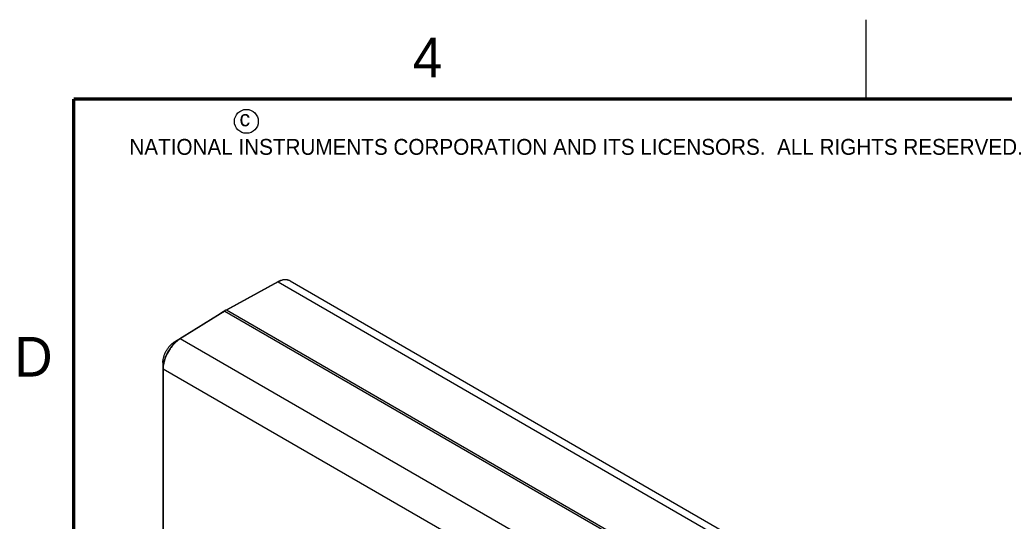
# Model space of a CAD drawing. Header units: inches. Extents: x 0 to 22, y 0 to 17.
# Tile 28 of 38: x 0.2 to 6.4, y 13.8 to 17. Entities that reach past the tile are written whole.
import ezdxf

# ---------------------------------------------------------------- set-up
doc = ezdxf.new("R2010")
doc.units = ezdxf.units.IN
doc.header["$LTSCALE"] = 1.21
doc.header["$MEASUREMENT"] = 0
doc.layers.get('0').update_dxf_attribs({"linetype": 'CONTINUOUS'})
doc.styles.add('TEXTSTYLE_2', font='txt')

msp = doc.modelspace()

# ---------------------------------------------------------------- linework, layer by layer
at = {"color": 2, "linetype": 'CONTINUOUS'}
msp.add_line((5.5, 16.5), (5.5, 17), dxfattribs=at)
at = {"color": 7, "linetype": 'CONTINUOUS'}
for p, q in [((1.7873, 15.3468), (1.4627, 15.1692)), ((1.7898, 15.3466), (1.4634, 15.168)), ((1.7898, 15.3466), (4.6913, 13.6713)), ((1.8656, 15.3527), (4.7664, 13.6779)), ((1.4509, 15.1618), (1.1695, 14.988)), ((1.4534, 15.1615), (1.172, 14.9877)), ((1.4159, 15.1416), (1.4509, 15.1618)), ((1.4609, 15.1682), (1.4266, 15.1484)), ((1.4534, 15.1615), (4.3587, 13.484)), ((4.3701, 13.4897), (1.4634, 15.168)), ((1.1358, 14.9685), (1.4159, 15.1416)), ((1.4266, 15.1484), (1.4266, 15.1477)), ((1.1358, 14.9685), (1.1695, 14.988)), ((4.0724, 13.313), (1.172, 14.9877)), ((1.063, 14.8395), (1.063, 12.2343)), ((1.0645, 14.7971), (1.0645, 12.2323)), ((3.9636, 13.1232), (1.0645, 14.7971))]:
    msp.add_line(p, q, dxfattribs=at)
at = {"color": 7, "linetype": 'CONTINUOUS', "const_width": 0.02}
for points in [[(0.5, 16.5), (0.5, 0.5)], [(21.5, 16.5), (0.5, 16.5)]]:
    msp.add_lwpolyline(points, dxfattribs=at)
at = {"color": 2, "linetype": 'CONTINUOUS'}
msp.add_circle((1.5893, 16.359), 0.0754, dxfattribs=at)
at = {"color": 7, "linetype": 'CONTINUOUS'}
for centre, radius, start, end in [((1.8544, 15.2241), 0.1399, 117.72766, 118.68826), ((1.2131, 14.7971), 0.1486, 179.31877, 179.99866), ((1.2744, 14.7904), 0.2104, 167.08701, 168.66447)]:
    msp.add_arc(centre, radius, start, end, dxfattribs=at)
for centre, ratio, start_param, end_param in [((1.4534, 15.1574), 0.577331, -0.784837, 0.000561), ((1.4634, 15.1639), 0.577332, -0.785104, 0.000294)]:
    msp.add_ellipse(centre, major_axis=(-0.0025, 0.00433), ratio=ratio, start_param=start_param, end_param=end_param, dxfattribs=at)
for points, knots in [([(1.7898, 15.3466), (1.7896, 15.3467), (1.7891, 15.3469), (1.7885, 15.3471), (1.7878, 15.3471), (1.7875, 15.3469), (1.7873, 15.3468)], [0, 0, 0, 0, 0.286748, 0.545235, 0.779655, 1, 1, 1, 1]), ([(1.8656, 15.3527), (1.8631, 15.3542), (1.8576, 15.3568), (1.8489, 15.3594), (1.8396, 15.3606), (1.8265, 15.3606), (1.813, 15.3578), (1.7995, 15.3529), (1.7928, 15.3497), (1.7894, 15.3479)], [0, 0, 0, 0, 0.112049, 0.225484, 0.341702, 0.461969, 0.718349, 0.856035, 1, 1, 1, 1]), ([(1.8442, 15.3597), (1.84, 15.3602), (1.8311, 15.3603), (1.8176, 15.3581), (1.8036, 15.3535), (1.7944, 15.3491), (1.7898, 15.3466)], [0, 0, 0, 0, 0.224007, 0.464018, 0.722621, 1, 1, 1, 1]), ([(1.8656, 15.3527), (1.8624, 15.3546), (1.8554, 15.3577), (1.848, 15.3593), (1.8442, 15.3597)], [0, 0, 0, 0, 0.492892, 1, 1, 1, 1]), ([(1.1695, 14.988), (1.1659, 14.9857), (1.1587, 14.9809), (1.1446, 14.9698), (1.1277, 14.9534), (1.1095, 14.9308), (1.0935, 14.9058), (1.0804, 14.8793), (1.0706, 14.8522), (1.0655, 14.8295), (1.0634, 14.8119), (1.063, 14.8033), (1.063, 14.7992)], [0, 0, 0, 0, 0.056524, 0.115518, 0.239497, 0.369341, 0.502146, 0.634654, 0.763629, 0.886234, 0.944389, 1, 1, 1, 1]), ([(1.172, 14.9877), (1.166, 14.984), (1.1542, 14.9756), (1.1377, 14.9607), (1.122, 14.9435), (1.1077, 14.9244), (1.0949, 14.9037), (1.084, 14.8821), (1.0754, 14.86), (1.071, 14.8449), (1.0693, 14.8374)], [0, 0, 0, 0, 0.112655, 0.232498, 0.357807, 0.486859, 0.617685, 0.74818, 0.876255, 1, 1, 1, 1]), ([(1.172, 14.9877), (1.1717, 14.9878), (1.1713, 14.988), (1.1706, 14.9882), (1.17, 14.9882), (1.1697, 14.9881), (1.1695, 14.988)], [0, 0, 0, 0, 0.293214, 0.553966, 0.785992, 1, 1, 1, 1]), ([(1.063, 14.8395), (1.063, 14.8424), (1.0633, 14.8482), (1.0647, 14.8602), (1.0682, 14.8757), (1.0749, 14.8943), (1.0839, 14.9124), (1.0948, 14.9295), (1.1072, 14.9449), (1.1188, 14.9561), (1.1284, 14.9637), (1.1333, 14.967), (1.1358, 14.9685)], [0, 0, 0, 0, 0.055611, 0.113766, 0.23637, 0.365346, 0.497854, 0.630659, 0.760503, 0.884482, 0.943476, 1, 1, 1, 1]), ([(1.0645, 14.7971), (1.0643, 14.7972), (1.0639, 14.7975), (1.0634, 14.798), (1.0631, 14.7986), (1.063, 14.799), (1.063, 14.7992)], [0, 0, 0, 0, 0.289701, 0.549053, 0.782279, 1, 1, 1, 1]), ([(1.0681, 14.8318), (1.067, 14.8262), (1.0653, 14.8153), (1.0646, 14.8043), (1.0645, 14.7989)], [0, 0, 0, 0, 0.51319, 1, 1, 1, 1])]:
    msp.add_open_spline(points, degree=3, knots=knots, dxfattribs=at)

# ---------------------------------------------------------------- texts
at = {"color": 2, "linetype": 'CONTINUOUS', "attachment_point": 1, "line_spacing_factor": 0.9, "style": 'TEXTSTYLE_2'}
for s, insert, char_height, width in [('4', (2.64, 16.8869), 0.25, 0.25), ('c', (1.5463, 16.428), 0.1, 0.1), ('NATIONAL INSTRUMENTS CORPORATION AND ITS LICENSORS.  ALL RIGHTS RESERVED.', (0.851, 16.2482), 0.1, 7.3), ('D', (0.125, 15), 0.25, 0.25)]:
    msp.add_mtext(s, dxfattribs=dict(at, insert=insert, char_height=char_height, width=width))

doc.saveas('drawing.dxf')
